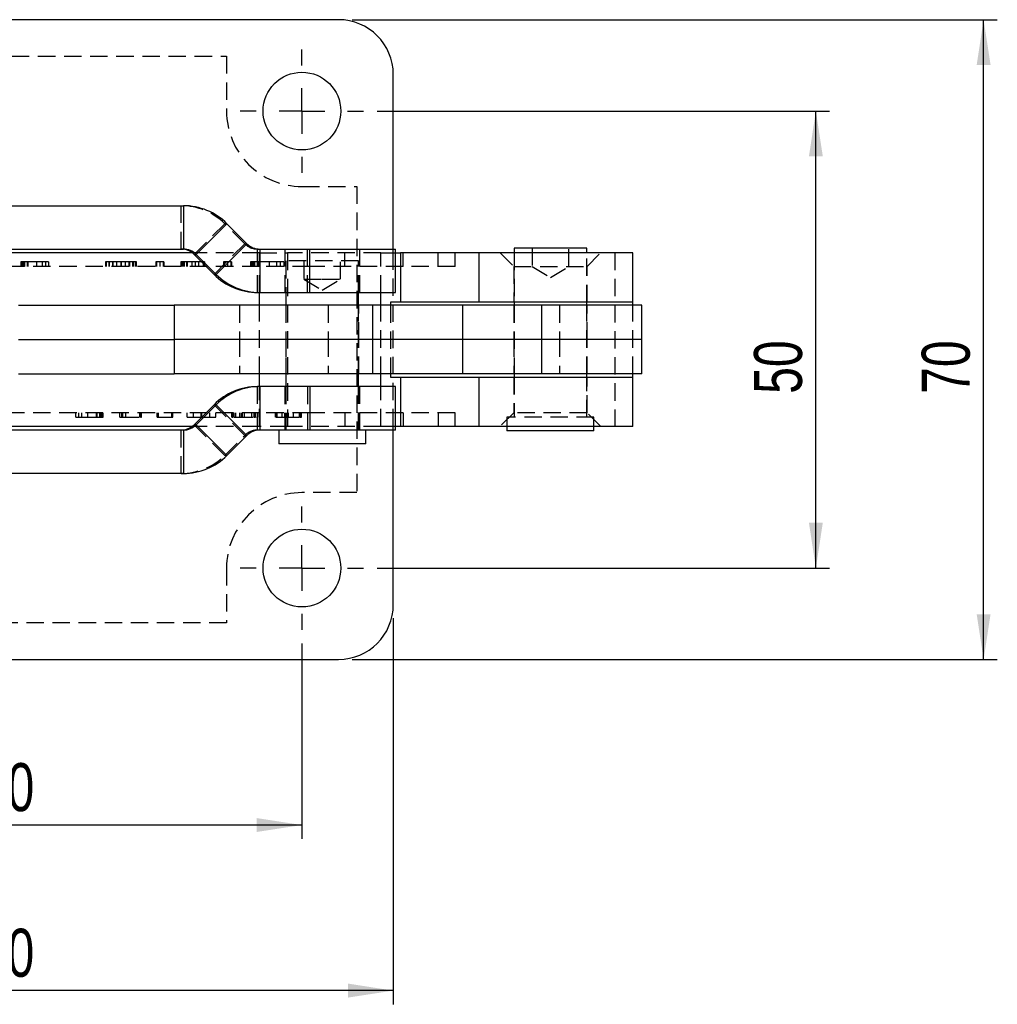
# Model space of a CAD drawing. Extents: x 53 to 604, y 12 to 421.
# Tile 14 of 29: x 268 to 375, y 124 to 231. Entities that reach past the tile are written whole.
import ezdxf

# ---------------------------------------------------------------- set-up
doc = ezdxf.new("R2010")
doc.units = 0
doc.header["$LTSCALE"] = 1.5
doc.linetypes.add('HIDDEN', pattern=[1.905, 1.27, -0.635])
doc.layers.get('0').update_dxf_attribs({"linetype": 'CONTINUOUS'})
doc.styles.add('SLDTEXTSTYLE0', font='TXT', dxfattribs={"width": 0.75})
doc.dimstyles.new('SLDDIMSTYLE2', dxfattribs={"dimtxt": 5.25, "dimasz": 4.953, "dimexe": 0, "dimexo": 0.0625, "dimgap": 1.3125, "dimtad": 1, "dimdec": 3, "dimrnd": 1e-09, "dimzin": 12, "dimtxsty": 'SLDTEXTSTYLE0', "dimsah": 1, "dimcen": 0.09, "dimazin": 3, "dimtfac": 1, "dimtdec": 3, "dimtofl": 0, "dimtmove": 0, "dimatfit": 3, "dimtolj": 1, "dimtzin": 12})

# ---------------------------------------------------------------- blocks, each defined once
blk = doc.blocks.new('_D_5')
at = {"color": 179, "linetype": 'CONTINUOUS'}
for p, q in [((306.68, 221.33), (356.18, 221.33)), ((354.68, 171.33), (354.68, 221.33)), ((306.68, 171.33), (356.18, 171.33))]:
    blk.add_line(p, q, dxfattribs=at)
for points in [[(354.68, 221.33), (353.92, 216.38), (355.44, 216.38)], [(354.68, 171.33), (355.44, 176.28), (353.92, 176.28)]]:
    blk.add_solid(points, dxfattribs=at)
at = {"color": 179, "linetype": 'CONTINUOUS', "insert": (347.91, 190.39, -41.82), "char_height": 5.25, "attachment_point": 1, "rotation": 90, "style": 'SLDTEXTSTYLE0'}
blk.add_mtext('50', dxfattribs=at)
blk = doc.blocks.new('_D_6')
at = {"color": 179, "linetype": 'CONTINUOUS'}
for p, q in [((303.93, 231.33), (374.54, 231.33)), ((373.04, 161.33), (373.04, 231.33)), ((303.93, 161.33), (374.54, 161.33))]:
    blk.add_line(p, q, dxfattribs=at)
for points in [[(373.04, 231.33), (372.28, 226.38), (373.8, 226.38)], [(373.04, 161.33), (373.8, 166.28), (372.28, 166.28)]]:
    blk.add_solid(points, dxfattribs=at)
at = {"color": 179, "linetype": 'CONTINUOUS', "insert": (366.27, 190.39, -41.82), "char_height": 5.25, "attachment_point": 1, "rotation": 90, "style": 'SLDTEXTSTYLE0'}
blk.add_mtext('70', dxfattribs=at)
blk = doc.blocks.new('_D_7')
at = {"color": 179, "linetype": 'CONTINUOUS'}
for p, q in [((238.43, 163.08), (238.43, 141.71)), ((298.43, 163.08), (298.43, 141.71)), ((298.43, 143.21), (238.43, 143.21))]:
    blk.add_line(p, q, dxfattribs=at)
for points in [[(238.43, 143.21), (243.39, 142.45), (243.39, 143.97)], [(298.43, 143.21), (293.48, 143.97), (293.48, 142.45)]]:
    blk.add_solid(points, dxfattribs=at)
at = {"color": 179, "linetype": 'CONTINUOUS', "insert": (263.28, 149.98, -41.82), "char_height": 5.25, "attachment_point": 1, "style": 'SLDTEXTSTYLE0'}
blk.add_mtext('60', dxfattribs=at)
blk = doc.blocks.new('_D_8')
at = {"color": 179, "linetype": 'CONTINUOUS'}
for p, q in [((228.43, 165.83), (228.43, 123.59)), ((308.43, 165.83), (308.43, 123.59)), ((308.43, 125.09), (228.43, 125.09))]:
    blk.add_line(p, q, dxfattribs=at)
for points in [[(228.43, 125.09), (233.39, 124.33), (233.39, 125.86)], [(308.43, 125.09), (303.48, 125.86), (303.48, 124.33)]]:
    blk.add_solid(points, dxfattribs=at)
at = {"color": 179, "linetype": 'CONTINUOUS', "insert": (263.28, 131.86, -41.82), "char_height": 5.25, "attachment_point": 1, "style": 'SLDTEXTSTYLE0'}
blk.add_mtext('80', dxfattribs=at)
blk = doc.blocks.new('SW_CENTERMARKSYMBOL_3')
at = {"color": 0, "linetype": 'CONTINUOUS'}
for p, q in [((0, 5), (0, 6.75)), ((0, 0), (0, 2.5)), ((-5, 0), (-6.75, 0)), ((0, 0), (-2.5, 0)), ((0, 0), (0, -2.5)), ((0, 0), (2.5, 0)), ((5, 0), (6.75, 0)), ((0, -5), (0, -6.75))]:
    blk.add_line(p, q, dxfattribs=at)
blk = doc.blocks.new('SW_CENTERMARKSYMBOL_4')
at = {"color": 0, "linetype": 'CONTINUOUS'}
for p, q in [((0, 5), (0, 6.75)), ((0, 0), (0, 2.5)), ((-5, 0), (-6.75, 0)), ((0, 0), (-2.5, 0)), ((0, 0), (0, -2.5)), ((0, 0), (2.5, 0)), ((5, 0), (6.75, 0)), ((0, -5), (0, -6.75))]:
    blk.add_line(p, q, dxfattribs=at)

msp = doc.modelspace()

# ---------------------------------------------------------------- linework, layer by layer
at = {"color": 7, "linetype": 'CONTINUOUS'}
for p, q in [((302.433, 231.3293), (234.433, 231.3293)), ((308.433, 206.2293), (308.433, 225.3293)), ((262.7643, 210.9793), (285.458, 210.9793)), ((285.458, 210.9793), (285.458, 206.2293)), ((290.2306, 209.0023), (286.8721, 205.6435)), ((290.2306, 209.0023), (292.4176, 206.8151)), ((286.4107, 205.8293), (261.5644, 205.8293)), ((262.7643, 206.2293), (285.458, 206.2293)), ((292.4176, 206.8151), (289.0591, 203.4563)), ((293.8317, 206.2293), (293.8317, 201.4793)), ((293.8317, 206.2293), (299.2814, 206.2293)), ((299.2814, 201.4793), (299.2814, 206.2293)), ((299.2814, 206.2293), (308.6578, 206.2293)), ((308.6578, 201.4793), (308.6578, 206.2293)), ((308.6578, 205.8293), (309.219, 205.8293)), ((309.219, 205.8293), (309.219, 200.4293)), ((317.8378, 205.8293), (309.219, 205.8293)), ((317.8378, 200.4293), (317.8378, 205.8293)), ((334.633, 205.8293), (317.8378, 205.8293)), ((321.6643, 206.3293), (321.6643, 205.8293)), ((329.6018, 206.3293), (321.6643, 206.3293)), ((329.6018, 205.8293), (329.6018, 206.3293)), ((334.633, 200.4293), (334.633, 205.8293)), ((286.6249, 205.6435), (286.8721, 205.6435)), ((288.8119, 203.4563), (286.6249, 205.6435)), ((286.8721, 205.6435), (289.0591, 203.4563)), ((288.8119, 203.4563), (289.0591, 203.4563)), ((293.5844, 201.4793), (293.8317, 201.4793)), ((293.8317, 201.4793), (299.2814, 201.4793)), ((296.6889, 201.4793), (296.6889, 200.0793)), ((299.2814, 201.4793), (308.6578, 201.4793)), ((304.6264, 200.0793), (304.6264, 201.4793)), ((308.1431, 200.4293), (308.1431, 200.0793)), ((309.219, 200.4293), (308.1431, 200.4293)), ((317.8378, 200.4293), (309.219, 200.4293)), ((334.633, 200.4293), (317.8378, 200.4293)), ((321.6643, 200.4293), (321.6643, 200.0793)), ((329.6018, 200.0793), (329.6018, 200.4293)), ((334.633, 200.0793), (334.633, 200.4293)), ((267.4108, 200.0793), (284.4653, 200.0793)), ((284.4653, 200.0793), (284.4653, 196.3293)), ((306.1669, 200.0793), (284.4653, 200.0793)), ((306.1669, 200.0793), (306.1669, 196.3293)), ((315.9982, 200.0793), (306.1669, 200.0793)), ((315.9982, 200.0793), (315.9982, 196.3293)), ((324.6374, 200.0793), (315.9982, 200.0793)), ((324.6374, 200.0793), (324.6374, 196.3293)), ((335.633, 200.0793), (324.6374, 200.0793)), ((335.633, 196.3293), (335.633, 200.0793)), ((267.4108, 196.3293), (284.4653, 196.3293)), ((306.1669, 196.3293), (284.4653, 196.3293)), ((284.4653, 196.3293), (284.4653, 192.5793)), ((315.9982, 196.3293), (306.1669, 196.3293)), ((306.1669, 196.3293), (306.1669, 192.5793)), ((324.6374, 196.3293), (315.9982, 196.3293)), ((315.9982, 196.3293), (315.9982, 192.5793)), ((335.633, 196.3293), (324.6374, 196.3293)), ((324.6374, 196.3293), (324.6374, 192.5793)), ((335.633, 192.5793), (335.633, 196.3293)), ((267.4108, 192.5793), (284.4653, 192.5793)), ((306.1669, 192.5793), (284.4653, 192.5793)), ((296.6889, 192.5793), (296.6889, 191.1793)), ((304.6264, 191.1793), (304.6264, 192.5793)), ((315.9982, 192.5793), (306.1669, 192.5793)), ((308.1431, 192.5793), (308.1431, 192.2293)), ((308.1431, 192.2293), (309.219, 192.2293)), ((309.219, 192.2293), (309.219, 186.8293)), ((309.219, 192.2293), (317.8378, 192.2293)), ((324.6374, 192.5793), (315.9982, 192.5793)), ((317.8378, 186.8293), (317.8378, 192.2293)), ((317.8378, 192.2293), (334.633, 192.2293)), ((321.6643, 192.5793), (321.6643, 192.2293)), ((335.633, 192.5793), (324.6374, 192.5793)), ((329.6018, 192.2293), (329.6018, 192.5793)), ((334.633, 192.2293), (334.633, 192.5793)), ((334.633, 186.8293), (334.633, 192.2293)), ((293.8317, 191.1793), (293.5844, 191.1793)), ((293.8317, 191.1793), (293.8317, 186.4293)), ((299.2814, 191.1793), (293.8317, 191.1793)), ((299.2814, 191.1793), (299.2814, 186.4293)), ((308.6578, 191.1793), (299.2814, 191.1793)), ((308.6578, 186.4293), (308.6578, 191.1793)), ((286.6249, 187.0151), (288.8119, 189.2023)), ((289.0591, 189.2023), (286.8721, 187.0151)), ((289.0591, 189.2023), (288.8119, 189.2023)), ((289.0591, 189.2023), (292.4176, 185.8435)), ((286.4107, 186.8293), (261.5644, 186.8293)), ((285.458, 186.4293), (262.7643, 186.4293)), ((285.458, 186.4293), (285.458, 181.6793)), ((286.8721, 187.0151), (286.6249, 187.0151)), ((286.8721, 187.0151), (290.2306, 183.6563)), ((299.2814, 186.4293), (293.8317, 186.4293)), ((295.8952, 186.4293), (295.8952, 184.9293)), ((308.6578, 186.4293), (299.2814, 186.4293)), ((305.4202, 184.9293), (305.4202, 186.4293)), ((308.433, 167.3293), (308.433, 186.4293)), ((309.219, 186.8293), (308.6578, 186.8293)), ((317.8378, 186.8293), (309.219, 186.8293)), ((334.633, 186.8293), (317.8378, 186.8293)), ((320.8705, 186.8293), (320.8705, 186.3293)), ((330.3955, 186.3293), (330.3955, 186.8293)), ((292.4176, 185.8435), (290.2306, 183.6563)), ((330.3955, 186.3293), (320.8705, 186.3293)), ((305.4202, 184.9293), (295.8952, 184.9293)), ((285.458, 181.6793), (262.7643, 181.6793)), ((234.433, 161.3293), (302.433, 161.3293))]:
    msp.add_line(p, q, dxfattribs=at)
at = {"color": 7, "linetype": 'HIDDEN'}
for p, q in [((246.683, 227.3293), (290.183, 227.3293)), ((290.183, 227.3293), (290.183, 221.3293)), ((298.433, 213.0793), (304.433, 213.0793)), ((304.433, 213.0793), (304.433, 179.5793)), ((285.2108, 206.2293), (285.2108, 210.9793)), ((286.6249, 205.6435), (289.9834, 209.0023)), ((289.9834, 209.0023), (290.2306, 209.0023)), ((292.1704, 206.8151), (289.9834, 209.0023)), ((293.7894, 205.8293), (286.4107, 205.8293)), ((288.8119, 203.4563), (292.1704, 206.8151)), ((292.1704, 206.8151), (292.4176, 206.8151)), ((293.5844, 206.2293), (293.8317, 206.2293)), ((293.5844, 201.4793), (293.5844, 206.2293)), ((293.7894, 205.8293), (296.8472, 205.8293)), ((293.7894, 204.3293), (293.7894, 205.8293)), ((293.7894, 201.4793), (293.7894, 205.8293)), ((296.5577, 206.2293), (296.5577, 201.4793)), ((296.8472, 205.8293), (296.8472, 186.8293)), ((307.0799, 205.8293), (296.8472, 205.8293)), ((299.0342, 201.4793), (299.0342, 206.2293)), ((299.2933, 204.3293), (299.2933, 205.8293)), ((303.1155, 204.3293), (303.1155, 205.8293)), ((304.7577, 201.4793), (304.7577, 206.2293)), ((307.0799, 205.8293), (308.6578, 205.8293)), ((307.0799, 201.4793), (307.0799, 205.8293)), ((308.433, 205.8293), (308.433, 206.2293)), ((308.433, 186.8293), (308.433, 205.8293)), ((309.5261, 204.3293), (309.5261, 205.8293)), ((313.3483, 204.3293), (313.3483, 205.8293)), ((315.1872, 204.3293), (315.1872, 205.8293)), ((320.133, 205.8293), (321.633, 204.3293)), ((321.6643, 205.8293), (321.6643, 200.4293)), ((323.633, 206.3293), (323.633, 204.3293)), ((327.633, 204.3293), (327.633, 206.3293)), ((329.6018, 200.4293), (329.6018, 205.8293)), ((329.633, 204.3293), (331.133, 205.8293)), ((332.6858, 205.8293), (332.6858, 186.8293)), ((267.6761, 204.8293), (267.6761, 204.3293)), ((267.7599, 204.8293), (267.7599, 204.3293)), ((267.7671, 204.8293), (267.7671, 204.3293)), ((267.8747, 204.8293), (267.8747, 204.3293)), ((267.9832, 204.8293), (267.9832, 204.3293)), ((268.0598, 204.8293), (268.0598, 204.3293)), ((268.3596, 204.8293), (268.3596, 204.3293)), ((268.4227, 204.8293), (268.4227, 204.3293)), ((270.0213, 204.8293), (268.4227, 204.8293)), ((269.3719, 204.8293), (269.3719, 204.3293)), ((270.0213, 204.8293), (270.0213, 204.3293)), ((270.3522, 204.8293), (270.3522, 204.3293)), ((270.683, 204.8293), (270.683, 204.3293)), ((276.921, 204.8293), (276.921, 204.3293)), ((276.9552, 204.8293), (276.9552, 204.3293)), ((276.956, 204.8293), (276.9552, 204.8293)), ((276.9764, 204.8293), (276.9764, 204.3293)), ((277.0184, 204.8293), (277.0184, 204.3293)), ((277.3002, 204.8293), (277.3002, 204.3293)), ((277.3305, 204.8293), (277.3305, 204.3293)), ((277.7097, 204.8293), (277.7097, 204.3293)), ((278.5968, 204.8293), (277.7097, 204.8293)), ((277.7312, 204.8293), (277.7312, 204.3293)), ((278.1406, 204.8293), (278.1406, 204.3293)), ((278.5968, 204.8293), (278.5968, 204.3293)), ((279.4714, 204.8293), (278.5968, 204.8293)), ((278.6525, 204.8293), (278.6525, 204.3293)), ((279.1049, 204.8293), (279.1049, 204.3293)), ((279.4714, 204.8293), (279.4714, 204.3293)), ((279.57, 204.8293), (279.57, 204.3293)), ((279.8897, 204.8293), (279.8897, 204.3293)), ((279.987, 204.8293), (279.987, 204.3293)), ((280.2347, 204.8293), (280.2347, 204.3293)), ((280.2714, 204.3293), (280.2714, 204.8293)), ((280.2992, 204.8293), (280.2837, 204.8293)), ((280.2992, 204.8293), (280.2992, 204.3293)), ((280.3396, 204.3293), (280.3396, 204.8293)), ((282.4377, 204.8293), (282.4377, 204.3293)), ((282.5186, 204.8293), (282.5186, 204.3293)), ((282.8788, 204.8293), (282.8788, 204.3293)), ((282.8851, 204.8293), (282.8851, 204.3293)), ((282.8864, 204.8293), (282.8864, 204.3293)), ((283.2466, 204.8293), (283.2466, 204.3293)), ((283.3275, 204.8293), (283.3275, 204.3293)), ((285.1716, 204.8293), (285.1716, 204.3293)), ((285.2701, 204.8293), (285.2701, 204.3293)), ((285.4142, 204.8293), (285.4142, 204.3293)), ((285.5507, 204.8293), (285.5507, 204.3293)), ((285.7149, 204.8293), (285.5507, 204.8293)), ((285.8085, 204.8293), (285.8085, 204.3293)), ((285.8616, 204.8293), (285.8616, 204.3293)), ((286.3848, 204.8293), (286.3848, 204.3293)), ((286.7488, 204.8293), (286.7488, 204.3293)), ((287.1127, 204.8293), (287.1127, 204.3293)), ((287.6296, 204.8293), (287.1127, 204.8293)), ((287.6296, 204.8293), (287.6296, 204.3293)), ((287.7598, 204.8293), (287.7598, 204.3293)), ((289.8466, 204.8293), (289.8466, 204.3293)), ((289.9275, 204.8293), (289.9275, 204.3293)), ((290.2876, 204.8293), (290.2876, 204.3293)), ((290.2939, 204.8293), (290.2939, 204.3293)), ((290.2952, 204.8293), (290.2952, 204.3293)), ((290.6554, 204.8293), (290.6554, 204.3293)), ((290.7363, 204.8293), (290.7363, 204.3293)), ((292.7877, 204.8293), (292.7877, 204.3293)), ((292.89, 204.8293), (292.89, 204.3293)), ((292.8989, 204.8293), (292.8989, 204.3293)), ((293.0303, 204.8293), (293.0303, 204.3293)), ((293.163, 204.8293), (293.163, 204.3293)), ((293.2565, 204.8293), (293.2565, 204.3293)), ((293.623, 204.8293), (293.623, 204.3293)), ((293.7001, 204.8293), (293.7001, 204.3293)), ((295.6539, 204.8293), (293.7001, 204.8293)), ((294.8603, 204.8293), (294.8603, 204.3293)), ((295.6539, 204.8293), (295.6539, 204.3293)), ((296.0583, 204.8293), (296.0583, 204.3293)), ((296.4627, 204.8293), (296.4627, 204.3293)), ((304.6264, 204.9293), (296.6889, 204.9293)), ((296.6889, 204.9293), (296.6889, 201.4793)), ((298.6577, 204.9293), (298.6577, 202.9293)), ((302.6577, 202.9293), (302.6577, 204.9293)), ((304.6264, 201.4793), (304.6264, 204.9293)), ((293.7894, 204.3293), (249.5833, 204.3293)), ((299.2933, 204.3293), (293.7894, 204.3293)), ((309.5261, 204.3293), (299.2933, 204.3293)), ((315.1872, 204.3293), (309.5261, 204.3293)), ((321.633, 204.3293), (329.633, 204.3293)), ((321.633, 204.3293), (321.633, 200.4293)), ((323.633, 204.3293), (325.633, 203.1276)), ((325.633, 203.1276), (327.633, 204.3293)), ((329.633, 200.4293), (329.633, 204.3293)), ((298.6577, 202.9293), (300.6577, 202.9293)), ((298.6577, 202.9293), (300.6577, 201.7276)), ((300.6577, 202.9293), (302.6577, 202.9293)), ((300.6577, 201.7276), (302.6577, 202.9293)), ((291.5833, 200.0793), (291.5833, 196.3293)), ((293.7894, 192.5793), (293.7894, 200.0793)), ((296.6577, 200.0793), (296.6577, 196.3293)), ((296.6889, 200.0793), (296.6889, 192.5793)), ((301.2973, 200.0793), (301.2973, 196.3293)), ((304.6264, 192.5793), (304.6264, 200.0793)), ((304.6577, 196.3293), (304.6577, 200.0793)), ((307.0799, 192.5793), (307.0799, 200.0793)), ((308.1431, 200.0793), (308.1431, 192.5793)), ((321.633, 200.0793), (321.633, 196.3293)), ((321.6643, 200.0793), (321.6643, 192.5793)), ((326.6287, 200.0793), (326.6287, 196.3293)), ((329.6018, 192.5793), (329.6018, 200.0793)), ((329.633, 196.3293), (329.633, 200.0793)), ((334.633, 192.5793), (334.633, 200.0793)), ((291.5833, 196.3293), (291.5833, 192.5793)), ((296.6577, 196.3293), (296.6577, 192.5793)), ((301.2973, 196.3293), (301.2973, 192.5793)), ((304.6577, 192.5793), (304.6577, 196.3293)), ((321.633, 196.3293), (321.633, 192.5793)), ((326.6287, 196.3293), (326.6287, 192.5793)), ((329.633, 192.5793), (329.633, 196.3293)), ((321.633, 192.2293), (321.633, 188.3293)), ((321.6643, 192.2293), (321.6643, 187.8293)), ((329.6018, 187.8293), (329.6018, 192.2293)), ((329.633, 188.3293), (329.633, 192.2293)), ((293.5844, 186.4293), (293.5844, 191.1793)), ((293.7894, 186.8293), (293.7894, 191.1793)), ((296.5577, 191.1793), (296.5577, 186.4293)), ((296.6889, 191.1793), (296.6889, 186.4293)), ((299.0342, 191.1793), (299.0342, 186.4293)), ((304.6264, 186.4293), (304.6264, 191.1793)), ((304.7577, 186.4293), (304.7577, 191.1793)), ((307.0799, 186.8293), (307.0799, 191.1793)), ((292.1704, 185.8435), (288.8119, 189.2023)), ((293.7894, 188.3293), (249.5833, 188.3293)), ((273.6857, 187.8293), (273.6857, 188.3293)), ((274.0166, 187.8293), (274.0166, 188.3293)), ((274.3474, 187.8293), (274.3474, 188.3293)), ((274.3474, 187.8293), (275.946, 187.8293)), ((274.9968, 187.8293), (274.9968, 188.3293)), ((275.946, 187.8293), (275.946, 188.3293)), ((276.0091, 187.8293), (276.0091, 188.3293)), ((276.309, 187.8293), (276.309, 188.3293)), ((276.3855, 187.8293), (276.3855, 188.3293)), ((276.494, 187.8293), (276.494, 188.3293)), ((276.6016, 187.8293), (276.6016, 188.3293)), ((276.6088, 187.8293), (276.6088, 188.3293)), ((276.6926, 187.8293), (276.6926, 188.3293)), ((278.5033, 187.8293), (278.5033, 188.3293)), ((278.7277, 187.8293), (278.7277, 188.3293)), ((278.7277, 187.8293), (280.7668, 187.8293)), ((278.8342, 187.8293), (278.8342, 188.3293)), ((279.1651, 187.8293), (279.1651, 188.3293)), ((280.6799, 187.8293), (280.6799, 188.3293)), ((280.7668, 187.8293), (280.7668, 188.3293)), ((280.7709, 187.8293), (280.7668, 187.8293)), ((280.7709, 187.8293), (280.7709, 188.3293)), ((280.7916, 187.8293), (280.7947, 187.8293)), ((280.7947, 187.8293), (280.7947, 188.3293)), ((280.8857, 187.8293), (280.8857, 188.3293)), ((282.593, 187.8293), (282.593, 188.3293)), ((282.7202, 187.8293), (282.7202, 188.3293)), ((282.7202, 187.8293), (284.1906, 187.8293)), ((284.1906, 187.8293), (284.1906, 188.3293)), ((284.3136, 187.8293), (284.3136, 188.3293)), ((285.8886, 187.8293), (285.8886, 188.3293)), ((286.5504, 187.8293), (286.5504, 188.3293)), ((287.3972, 187.8293), (287.3972, 188.3293)), ((287.4324, 187.8293), (287.4324, 188.3293)), ((287.452, 187.8293), (287.452, 188.3293)), ((287.4872, 187.8293), (287.4872, 188.3293)), ((288.3371, 187.8293), (288.3371, 188.3293)), ((288.9989, 187.8293), (288.9989, 188.3293)), ((290.7724, 187.8293), (290.7724, 188.3293)), ((290.8717, 187.8293), (290.8717, 188.3293)), ((290.971, 187.8293), (290.971, 188.3293)), ((291.1519, 187.8293), (291.1519, 188.3293)), ((291.184, 187.8293), (291.184, 188.3293)), ((291.184, 187.8293), (293.2189, 187.8293)), ((291.6327, 187.8293), (291.6327, 188.3293)), ((291.8044, 187.8293), (291.8044, 188.3293)), ((291.9036, 187.8293), (291.9036, 188.3293)), ((291.9357, 187.8293), (291.9357, 188.3293)), ((292.1477, 187.8293), (292.1477, 188.3293)), ((292.9563, 187.8293), (292.9563, 188.3293)), ((293.2189, 187.8293), (293.2189, 188.3293)), ((293.2282, 187.8293), (293.2189, 187.8293)), ((293.2282, 187.8293), (293.2282, 188.3293)), ((293.3533, 187.8293), (293.3533, 188.3293)), ((293.618, 187.8293), (293.618, 188.3293)), ((299.2933, 188.3293), (293.7894, 188.3293)), ((293.7894, 188.3293), (293.7894, 186.8293)), ((295.5239, 187.8293), (295.5239, 188.3293)), ((295.5901, 187.8293), (295.5901, 188.3293)), ((295.6666, 187.8293), (295.6666, 188.3293)), ((295.6945, 187.8293), (295.6945, 188.3293)), ((295.7245, 187.8293), (295.7245, 188.3293)), ((296.2519, 187.8293), (296.2519, 188.3293)), ((296.559, 187.8293), (296.559, 188.3293)), ((296.744, 187.8293), (296.744, 188.3293)), ((296.8433, 187.8293), (296.8433, 188.3293)), ((296.9767, 187.8293), (296.9767, 188.3293)), ((297.5092, 187.8293), (297.5092, 188.3293)), ((298.171, 187.8293), (298.171, 188.3293)), ((298.232, 187.8293), (298.232, 188.3293)), ((298.2361, 187.8293), (298.2361, 188.3293)), ((298.3695, 187.8293), (298.3695, 188.3293)), ((309.5261, 188.3293), (299.2933, 188.3293)), ((299.2933, 188.3293), (299.2933, 186.8293)), ((303.1155, 188.3293), (303.1155, 186.8293)), ((309.5261, 188.3293), (309.5261, 186.8293)), ((315.1872, 188.3293), (309.5261, 188.3293)), ((313.3483, 188.3293), (313.3483, 186.8293)), ((315.1872, 186.8293), (315.1872, 188.3293)), ((321.633, 188.3293), (320.133, 186.8293)), ((330.3955, 187.8293), (320.8705, 187.8293)), ((320.8705, 187.8293), (320.8705, 186.8293)), ((329.633, 188.3293), (321.633, 188.3293)), ((331.133, 186.8293), (329.633, 188.3293)), ((330.3955, 186.8293), (330.3955, 187.8293)), ((285.2108, 181.6793), (285.2108, 186.4293)), ((293.7894, 186.8293), (286.4107, 186.8293)), ((289.9834, 183.6563), (286.6249, 187.0151)), ((293.8317, 186.4293), (293.5844, 186.4293)), ((296.8472, 186.8293), (293.7894, 186.8293)), ((307.0799, 186.8293), (296.8472, 186.8293)), ((308.6578, 186.8293), (307.0799, 186.8293)), ((308.433, 186.4293), (308.433, 186.8293)), ((289.9834, 183.6563), (292.1704, 185.8435)), ((292.4176, 185.8435), (292.1704, 185.8435)), ((290.2306, 183.6563), (289.9834, 183.6563)), ((304.433, 179.5793), (298.433, 179.5793)), ((290.183, 171.3293), (290.183, 165.3293)), ((290.183, 165.3293), (246.683, 165.3293))]:
    msp.add_line(p, q, dxfattribs=at)
at = {"color": 8, "linetype": 'CONTINUOUS'}
for p, q in [((293.7894, 200.0793), (293.7894, 201.4793)), ((307.0799, 200.0793), (307.0799, 201.4793)), ((293.7894, 191.1793), (293.7894, 192.5793)), ((307.0799, 191.1793), (307.0799, 192.5793))]:
    msp.add_line(p, q, dxfattribs=at)
at = {"color": 7, "linetype": 'CONTINUOUS'}
for centre in [(298.433, 221.3293), (298.433, 171.3293)]:
    msp.add_circle(centre, 4.25, dxfattribs=at)
for centre, radius, start, end in [((302.433, 225.3293), 6, 0, 90), ((285.4579, 204.2302), 6.7491, 44.996991, 89.999575), ((285.2108, 204.2296), 1.9997, 44.996943, 89.999661), ((285.458, 204.2296), 1.9997, 44.996977, 89.999626), ((293.8317, 208.229), 1.9997, 224.996984, 269.999566), ((293.5845, 208.2284), 6.7491, 224.996961, 269.999604), ((293.8317, 208.2284), 6.7491, 224.996988, 269.999578), ((293.5845, 184.4302), 6.7491, 90.000396, 135.003039), ((293.8317, 184.4302), 6.7491, 90.000422, 135.003012), ((285.2108, 188.429), 1.9997, 270.000339, 315.003057), ((285.458, 188.429), 1.9997, 270.000374, 315.003023), ((293.8317, 184.4296), 1.9997, 90.000434, 135.003016), ((285.4579, 188.4284), 6.7491, 270.000425, 315.003009), ((302.433, 167.3293), 6, 270, 0)]:
    msp.add_arc(centre, radius, start, end, dxfattribs=at)
at = {"color": 7, "linetype": 'HIDDEN'}
for centre, radius, start, end in [((298.433, 221.3293), 8.25, 180, 270), ((285.2107, 204.2301), 6.7492, 44.997028, 89.999554), ((293.5845, 208.229), 1.9997, 224.996984, 269.999619), ((293.5845, 184.4296), 1.9997, 90.000381, 135.003016), ((285.2107, 188.4285), 6.7492, 270.000446, 315.002972), ((298.433, 171.3293), 8.25, 90, 180)]:
    msp.add_arc(centre, radius, start, end, dxfattribs=at)
for points, knots in [([(267.7599, 204.8293), (267.751, 204.8293), (267.7349, 204.8293), (267.713, 204.8293), (267.6993, 204.8293), (267.6867, 204.8293), (267.6788, 204.8293), (267.6769, 204.8293), (267.6761, 204.8293)], [0, 0, 0, 0, 0.250511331, 0.448662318, 0.608364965, 0.718760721, 0.87820418, 1, 1, 1, 1]), ([(268.0598, 204.8293), (268.0321, 204.8293), (267.983, 204.8293), (267.9172, 204.8293), (267.8656, 204.8293), (267.8263, 204.8293), (267.7968, 204.8293), (267.7787, 204.8293), (267.7689, 204.8293), (267.7677, 204.8293), (267.7671, 204.8293)], [0, 0, 0, 0, 0.240931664, 0.428781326, 0.578773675, 0.695881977, 0.788873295, 0.861380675, 0.930167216, 1, 1, 1, 1]), ([(268.4227, 204.8293), (268.4155, 204.8293), (268.4015, 204.8293), (268.3742, 204.8293), (268.3425, 204.8293), (268.3042, 204.8293), (268.2592, 204.8293), (268.2043, 204.8293), (268.1371, 204.8293), (268.0874, 204.8293), (268.0598, 204.8293)], [0, 0, 0, 0, 0.0930697, 0.1801088, 0.27154947, 0.37250569, 0.48851204, 0.62305829, 0.79084207, 1, 1, 1, 1]), ([(270.3522, 204.8293), (270.3228, 204.8293), (270.2696, 204.8293), (270.1972, 204.8293), (270.1389, 204.8293), (270.0938, 204.8293), (270.0587, 204.8293), (270.0359, 204.8293), (270.0238, 204.8293), (270.0221, 204.8293), (270.0213, 204.8293)], [0, 0, 0, 0, 0.23177102, 0.42082793, 0.57544077, 0.69643179, 0.79058611, 0.86393428, 0.93098412, 1, 1, 1, 1]), ([(270.683, 204.8293), (270.6822, 204.8293), (270.6805, 204.8293), (270.6684, 204.8293), (270.6448, 204.8293), (270.6101, 204.8293), (270.5646, 204.8293), (270.5058, 204.8293), (270.4337, 204.8293), (270.3808, 204.8293), (270.3522, 204.8293)], [0, 0, 0, 0, 0.06905503, 0.13614289, 0.21158208, 0.30326861, 0.42697252, 0.58167306, 0.77355099, 1, 1, 1, 1]), ([(276.9552, 204.8293), (276.943, 204.8293), (276.9243, 204.8293), (276.9264, 204.8293), (276.9271, 204.8293)], [0, 0, 0, 0, 0.65014155, 1, 1, 1, 1]), ([(277.3305, 204.8293), (277.2662, 204.8293), (277.1699, 204.8293), (277.0572, 204.8293), (277.0049, 204.8293), (276.983, 204.8293), (276.9751, 204.8293), (276.9779, 204.8293), (276.9787, 204.8293)], [0, 0, 0, 0, 0.48853994, 0.7324715, 0.855447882, 0.91658047, 0.977471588, 1, 1, 1, 1]), ([(277.7097, 204.8293), (277.704, 204.8293), (277.6926, 204.8293), (277.6715, 204.8293), (277.6466, 204.8293), (277.6117, 204.8293), (277.5667, 204.8293), (277.5056, 204.8293), (277.4254, 204.8293), (277.3647, 204.8293), (277.3305, 204.8293)], [0, 0, 0, 0, 0.072096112, 0.143411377, 0.221652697, 0.306365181, 0.417561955, 0.559700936, 0.752541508, 1, 1, 1, 1]), ([(279.8897, 204.8293), (279.8526, 204.8293), (279.7864, 204.8293), (279.6979, 204.8293), (279.6292, 204.8293), (279.5771, 204.8293), (279.5376, 204.8293), (279.5101, 204.8293), (279.4894, 204.8293), (279.4775, 204.8293), (279.4714, 204.8293)], [0, 0, 0, 0, 0.24537273, 0.43807782, 0.58679348, 0.70110749, 0.79119525, 0.86089892, 0.92804637, 1, 1, 1, 1]), ([(280.2655, 204.8293), (280.2669, 204.8293), (280.271, 204.8293), (280.2351, 204.8293), (280.1748, 204.8293), (280.0563, 204.8293), (279.9563, 204.8293), (279.8897, 204.8293)], [0, 0, 0, 0, 0.06432475, 0.18052631, 0.29772837, 0.5317408, 1, 1, 1, 1]), ([(280.3354, 204.8293), (280.3345, 204.8293), (280.3323, 204.8293), (280.3114, 204.8293), (280.2992, 204.8293)], [0, 0, 0, 0, 0.41768267, 1, 1, 1, 1]), ([(282.8788, 204.8293), (282.8396, 204.8293), (282.7678, 204.8293), (282.6699, 204.8293), (282.5913, 204.8293), (282.5292, 204.8293), (282.4864, 204.8293), (282.4559, 204.8293), (282.4415, 204.8293), (282.4391, 204.8293), (282.4377, 204.8293)], [0, 0, 0, 0, 0.16747638, 0.30619834, 0.42226843, 0.51858642, 0.61074827, 0.71871274, 0.84680722, 1, 1, 1, 1]), ([(283.3275, 204.8293), (283.3263, 204.8293), (283.3243, 204.8293), (283.3073, 204.8293), (283.2782, 204.8293), (283.2333, 204.8293), (283.1705, 204.8293), (283.0902, 204.8293), (282.9911, 204.8293), (282.9185, 204.8293), (282.8788, 204.8293)], [0, 0, 0, 0, 0.15232317, 0.2802837, 0.38964167, 0.48270415, 0.57981113, 0.69555824, 0.8336375, 1, 1, 1, 1]), ([(285.8616, 204.8293), (285.8118, 204.8293), (285.7133, 204.8293), (285.5736, 204.8293), (285.4515, 204.8293), (285.3567, 204.8293), (285.2905, 204.8293), (285.2471, 204.8293), (285.2204, 204.8293), (285.2001, 204.8293), (285.1846, 204.8293), (285.177, 204.8293), (285.1717, 204.8293), (285.1716, 204.8293), (285.1716, 204.8293)], [0, 0, 0, 0, 0.15721035, 0.31063332, 0.44692618, 0.55047832, 0.62494839, 0.6736927, 0.7123862, 0.75531278, 0.80330615, 0.85867081, 0.92278492, 1, 1, 1, 1]), ([(287.1127, 204.8293), (287.1118, 204.8293), (287.1099, 204.8293), (287.0957, 204.8293), (287.074, 204.8293), (287.0412, 204.8293), (286.9984, 204.8293), (286.9453, 204.8293), (286.8836, 204.8293), (286.8095, 204.8293), (286.7269, 204.8293), (286.6326, 204.8293), (286.529, 204.8293), (286.4156, 204.8293), (286.2918, 204.8293), (286.1575, 204.8293), (286.0128, 204.8293), (285.913, 204.8293), (285.8616, 204.8293)], [0, 0, 0, 0, 0.08570078, 0.16552495, 0.23970746, 0.30811365, 0.37175139, 0.43170095, 0.48785621, 0.542026, 0.59442123, 0.64673184, 0.69905705, 0.75298945, 0.80927513, 0.86911247, 0.93253141, 1, 1, 1, 1]), ([(287.7598, 204.8293), (287.759, 204.8293), (287.7577, 204.8293), (287.7545, 204.8293), (287.7422, 204.8293), (287.7291, 204.8293), (287.7108, 204.8293), (287.6873, 204.8293), (287.6597, 204.8293), (287.6399, 204.8293), (287.6296, 204.8293)], [0, 0, 0, 0, 0.20655317, 0.38098825, 0.52593921, 0.64506436, 0.74756017, 0.82966551, 0.91240733, 1, 1, 1, 1]), ([(290.2876, 204.8293), (290.2484, 204.8293), (290.1766, 204.8293), (290.0787, 204.8293), (290.0001, 204.8293), (289.938, 204.8293), (289.8952, 204.8293), (289.8647, 204.8293), (289.8503, 204.8293), (289.8479, 204.8293), (289.8466, 204.8293)], [0, 0, 0, 0, 0.16747638, 0.30619834, 0.42226843, 0.51858642, 0.61074827, 0.71871274, 0.84680722, 1, 1, 1, 1]), ([(290.7363, 204.8293), (290.7352, 204.8293), (290.7331, 204.8293), (290.7162, 204.8293), (290.687, 204.8293), (290.6422, 204.8293), (290.5793, 204.8293), (290.499, 204.8293), (290.3999, 204.8293), (290.3273, 204.8293), (290.2876, 204.8293)], [0, 0, 0, 0, 0.15232317, 0.2802837, 0.38964167, 0.48270415, 0.57981113, 0.69555824, 0.8336375, 1, 1, 1, 1]), ([(292.89, 204.8293), (292.8791, 204.8293), (292.8595, 204.8293), (292.8326, 204.8293), (292.816, 204.8293), (292.8006, 204.8293), (292.7909, 204.8293), (292.7886, 204.8293), (292.7877, 204.8293)], [0, 0, 0, 0, 0.25051133, 0.44866232, 0.60836496, 0.71876072, 0.87820418, 1, 1, 1, 1]), ([(293.2565, 204.8293), (293.2228, 204.8293), (293.1627, 204.8293), (293.0823, 204.8293), (293.0193, 204.8293), (292.9712, 204.8293), (292.9351, 204.8293), (292.913, 204.8293), (292.901, 204.8293), (292.8996, 204.8293), (292.8989, 204.8293)], [0, 0, 0, 0, 0.24093166, 0.42878133, 0.57877368, 0.69588198, 0.7888733, 0.86138068, 0.93016722, 1, 1, 1, 1]), ([(293.7001, 204.8293), (293.6913, 204.8293), (293.6742, 204.8293), (293.6408, 204.8293), (293.602, 204.8293), (293.5552, 204.8293), (293.5003, 204.8293), (293.4332, 204.8293), (293.351, 204.8293), (293.2902, 204.8293), (293.2565, 204.8293)], [0, 0, 0, 0, 0.0930697, 0.1801088, 0.27154947, 0.37250569, 0.48851204, 0.62305829, 0.79084207, 1, 1, 1, 1]), ([(296.0583, 204.8293), (296.0225, 204.8293), (295.9574, 204.8293), (295.869, 204.8293), (295.7977, 204.8293), (295.7426, 204.8293), (295.6997, 204.8293), (295.6718, 204.8293), (295.657, 204.8293), (295.655, 204.8293), (295.6539, 204.8293)], [0, 0, 0, 0, 0.23177102, 0.42082793, 0.57544077, 0.69643179, 0.79058611, 0.86393428, 0.93098412, 1, 1, 1, 1]), ([(296.4627, 204.8293), (296.4617, 204.8293), (296.4596, 204.8293), (296.4449, 204.8293), (296.416, 204.8293), (296.3736, 204.8293), (296.3179, 204.8293), (296.2461, 204.8293), (296.158, 204.8293), (296.0933, 204.8293), (296.0583, 204.8293)], [0, 0, 0, 0, 0.06905503, 0.13614289, 0.21158208, 0.30326861, 0.42697252, 0.58167306, 0.77355099, 1, 1, 1, 1]), ([(273.6857, 187.8293), (273.6865, 187.8293), (273.6882, 187.8293), (273.7003, 187.8293), (273.7239, 187.8293), (273.7586, 187.8293), (273.8042, 187.8293), (273.863, 187.8293), (273.935, 187.8293), (273.9879, 187.8293), (274.0166, 187.8293)], [0, 0, 0, 0, 0.06905503, 0.13614289, 0.21158208, 0.30326861, 0.42697252, 0.58167306, 0.77355099, 1, 1, 1, 1]), ([(274.0166, 187.8293), (274.0459, 187.8293), (274.0992, 187.8293), (274.1715, 187.8293), (274.2298, 187.8293), (274.2749, 187.8293), (274.31, 187.8293), (274.3328, 187.8293), (274.3449, 187.8293), (274.3466, 187.8293), (274.3474, 187.8293)], [0, 0, 0, 0, 0.23177102, 0.42082793, 0.57544077, 0.69643179, 0.79058611, 0.86393428, 0.93098412, 1, 1, 1, 1]), ([(275.946, 187.8293), (275.9532, 187.8293), (275.9672, 187.8293), (275.9945, 187.8293), (276.0263, 187.8293), (276.0646, 187.8293), (276.1095, 187.8293), (276.1644, 187.8293), (276.2316, 187.8293), (276.2814, 187.8293), (276.309, 187.8293)], [0, 0, 0, 0, 0.0930697, 0.1801088, 0.27154947, 0.37250569, 0.48851204, 0.62305829, 0.79084207, 1, 1, 1, 1]), ([(276.309, 187.8293), (276.3366, 187.8293), (276.3857, 187.8293), (276.4515, 187.8293), (276.5031, 187.8293), (276.5424, 187.8293), (276.5719, 187.8293), (276.59, 187.8293), (276.5998, 187.8293), (276.601, 187.8293), (276.6016, 187.8293)], [0, 0, 0, 0, 0.240931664, 0.428781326, 0.578773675, 0.695881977, 0.788873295, 0.861380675, 0.930167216, 1, 1, 1, 1]), ([(276.6088, 187.8293), (276.6178, 187.8293), (276.6338, 187.8293), (276.6558, 187.8293), (276.6694, 187.8293), (276.682, 187.8293), (276.69, 187.8293), (276.6918, 187.8293), (276.6926, 187.8293)], [0, 0, 0, 0, 0.25051133, 0.44866232, 0.60836496, 0.71876072, 0.87820418, 1, 1, 1, 1]), ([(278.5033, 187.8293), (278.5039, 187.8293), (278.5051, 187.8293), (278.518, 187.8293), (278.5414, 187.8293), (278.5832, 187.8293), (278.6462, 187.8293), (278.7011, 187.8293), (278.7277, 187.8293)], [0, 0, 0, 0, 0.16678551, 0.31276236, 0.43937964, 0.5590309, 0.78614469, 1, 1, 1, 1]), ([(280.7668, 187.8293), (280.7752, 187.8293), (280.7922, 187.8293), (280.8157, 187.8293), (280.8388, 187.8293), (280.8549, 187.8293), (280.8718, 187.8293), (280.8794, 187.8293), (280.8845, 187.8293), (280.8853, 187.8293), (280.8857, 187.8293)], [0, 0, 0, 0, 0.07719276, 0.15569397, 0.24396727, 0.34851113, 0.47298072, 0.62257455, 0.79883244, 1, 1, 1, 1]), ([(282.593, 187.8293), (282.5933, 187.8293), (282.5938, 187.8293), (282.6003, 187.8293), (282.6085, 187.8293), (282.622, 187.8293), (282.6408, 187.8293), (282.6635, 187.8293), (282.6909, 187.8293), (282.7101, 187.8293), (282.7202, 187.8293)], [0, 0, 0, 0, 0.19861708, 0.36707153, 0.50645325, 0.61712461, 0.711213, 0.80594362, 0.89847242, 1, 1, 1, 1]), ([(284.1906, 187.8293), (284.1996, 187.8293), (284.2171, 187.8293), (284.2417, 187.8293), (284.2646, 187.8293), (284.2809, 187.8293), (284.2959, 187.8293), (284.3053, 187.8293), (284.3132, 187.8293), (284.3135, 187.8293), (284.3136, 187.8293)], [0, 0, 0, 0, 0.09211744, 0.17814046, 0.26438081, 0.368276, 0.48843438, 0.63066035, 0.79852117, 1, 1, 1, 1]), ([(285.8886, 187.8293), (285.8896, 187.8293), (285.8914, 187.8293), (285.9072, 187.8293), (285.933, 187.8293), (285.9681, 187.8293), (286.0166, 187.8293), (286.0768, 187.8293), (286.1516, 187.8293), (286.2384, 187.8293), (286.3392, 187.8293), (286.4577, 187.8293), (286.5888, 187.8293), (286.7358, 187.8293), (286.8995, 187.8293), (287.0804, 187.8293), (287.2781, 187.8293), (287.4157, 187.8293), (287.4872, 187.8293)], [0, 0, 0, 0, 0.07862761, 0.15385016, 0.22614562, 0.29568953, 0.36188017, 0.42474756, 0.48452413, 0.54160671, 0.59692829, 0.65074048, 0.70399716, 0.75788933, 0.81310951, 0.87152663, 0.93323166, 1, 1, 1, 1]), ([(287.4872, 187.8293), (287.5556, 187.8293), (287.6874, 187.8293), (287.8765, 187.8293), (288.049, 187.8293), (288.2052, 187.8293), (288.3447, 187.8293), (288.4712, 187.8293), (288.5806, 187.8293), (288.6766, 187.8293), (288.7582, 187.8293), (288.827, 187.8293), (288.8842, 187.8293), (288.9261, 187.8293), (288.959, 187.8293), (288.9827, 187.8293), (288.9956, 187.8293), (288.9978, 187.8293), (288.9989, 187.8293)], [0, 0, 0, 0, 0.06500107, 0.12539013, 0.18156532, 0.23474678, 0.28626724, 0.33707721, 0.38885276, 0.44188841, 0.49748627, 0.55649716, 0.61916386, 0.68618445, 0.75747032, 0.83360126, 0.91438944, 1, 1, 1, 1]), ([(290.7724, 187.8293), (290.7725, 187.8293), (290.7727, 187.8293), (290.7768, 187.8293), (290.7833, 187.8293), (290.7942, 187.8293), (290.8101, 187.8293), (290.8282, 187.8293), (290.8488, 187.8293), (290.864, 187.8293), (290.8717, 187.8293)], [0, 0, 0, 0, 0.193087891, 0.367869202, 0.517855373, 0.642368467, 0.746309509, 0.834678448, 0.91595249, 1, 1, 1, 1]), ([(290.971, 187.8293), (290.9715, 187.8293), (290.9724, 187.8293), (290.982, 187.8293), (291.0005, 187.8293), (291.0243, 187.8293), (291.0555, 187.8293), (291.0933, 187.8293), (291.1369, 187.8293), (291.1677, 187.8293), (291.184, 187.8293)], [0, 0, 0, 0, 0.15087355, 0.28722918, 0.40517443, 0.5169846, 0.62602141, 0.74134093, 0.86358285, 1, 1, 1, 1]), ([(293.2189, 187.8293), (293.2284, 187.8293), (293.2475, 187.8293), (293.2739, 187.8293), (293.2995, 187.8293), (293.3185, 187.8293), (293.3365, 187.8293), (293.3446, 187.8293), (293.3529, 187.8293), (293.3532, 187.8293), (293.3533, 187.8293)], [0, 0, 0, 0, 0.08669064, 0.17476658, 0.27198843, 0.37684782, 0.4961948, 0.63950694, 0.80615383, 1, 1, 1, 1]), ([(293.4681, 187.8293), (293.4947, 187.8293), (293.6124, 187.8293), (293.6156, 187.8293), (293.618, 187.8293)], [0, 0, 0, 0, 0.22503271, 1, 1, 1, 1]), ([(295.5901, 187.8293), (295.5904, 187.8293), (295.591, 187.8293), (295.5922, 187.8293), (295.5977, 187.8293), (295.6046, 187.8293), (295.6156, 187.8293), (295.6282, 187.8293), (295.6527, 187.8293), (295.6808, 187.8293), (295.7129, 187.8293), (295.7464, 187.8293), (295.7864, 187.8293), (295.855, 187.8293), (295.9568, 187.8293), (296.1008, 187.8293), (296.2651, 187.8293), (296.4461, 187.8293), (296.6403, 187.8293), (296.7749, 187.8293), (296.8433, 187.8293)], [0, 0, 0, 0, 0.032859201, 0.060380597, 0.084084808, 0.104738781, 0.124042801, 0.142635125, 0.16556826, 0.19733544, 0.218800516, 0.245221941, 0.277024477, 0.314051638, 0.401056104, 0.50317697, 0.61724522, 0.738560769, 0.867080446, 1, 1, 1, 1]), ([(296.559, 187.8293), (296.6086, 187.8293), (296.704, 187.8293), (296.8352, 187.8293), (296.9526, 187.8293), (297.0537, 187.8293), (297.1417, 187.8293), (297.2198, 187.8293), (297.2872, 187.8293), (297.3436, 187.8293), (297.3903, 187.8293), (297.4276, 187.8293), (297.457, 187.8293), (297.4839, 187.8293), (297.5034, 187.8293), (297.5073, 187.8293), (297.5092, 187.8293)], [0, 0, 0, 0, 0.10586018, 0.20317244, 0.29270934, 0.37393395, 0.44905025, 0.51875423, 0.58358034, 0.64298558, 0.69853443, 0.74995107, 0.79760959, 0.84171674, 0.92378026, 1, 1, 1, 1]), ([(296.8433, 187.8293), (296.8971, 187.8293), (297.0019, 187.8293), (297.1539, 187.8293), (297.2954, 187.8293), (297.4264, 187.8293), (297.546, 187.8293), (297.6565, 187.8293), (297.7543, 187.8293), (297.8435, 187.8293), (297.9203, 187.8293), (297.9894, 187.8293), (298.0441, 187.8293), (298.0912, 187.8293), (298.1277, 187.8293), (298.1517, 187.8293), (298.1682, 187.8293), (298.17, 187.8293), (298.171, 187.8293)], [0, 0, 0, 0, 0.08092196, 0.15756902, 0.2295428, 0.2979116, 0.36318426, 0.42486758, 0.48482806, 0.54290608, 0.60012655, 0.65600476, 0.71219705, 0.76856597, 0.82544498, 0.88279209, 0.94085161, 1, 1, 1, 1]), ([(298.232, 187.8293), (298.2414, 187.8293), (298.2608, 187.8293), (298.2882, 187.8293), (298.3135, 187.8293), (298.3339, 187.8293), (298.3509, 187.8293), (298.3614, 187.8293), (298.3689, 187.8293), (298.3693, 187.8293), (298.3695, 187.8293)], [0, 0, 0, 0, 0.0866605, 0.17757853, 0.27676854, 0.38601791, 0.50820367, 0.64912481, 0.81256769, 1, 1, 1, 1])]:
    msp.add_open_spline(points, degree=3, knots=knots, dxfattribs=at)

# ---------------------------------------------------------------- block references
at = {"color": 179, "linetype": 'CONTINUOUS'}
for name, p in [('SW_CENTERMARKSYMBOL_4', (298.433, 221.3293)), ('SW_CENTERMARKSYMBOL_3', (298.433, 171.3293))]:
    msp.add_blockref(name, p, dxfattribs=at)

# ---------------------------------------------------------------- dimensions: what is measured, and where the dimension line sits
for base, p1, p2, picture, middle in [((373.0382, 231.3293), (302.433, 161.3293), (302.433, 231.3293), '_D_6', (373.0382, 196.4066)), ((354.6803, 221.3293), (305.183, 171.3293), (305.183, 221.3293), '_D_5', (354.6803, 196.4066))]:
    dim = msp.add_linear_dim(base=base, p1=p1, p2=p2, angle=90, dimstyle='SLDDIMSTYLE2', dxfattribs=at)
    dim.commit()
    dim.dimension.update_dxf_attribs({"geometry": picture, "text_midpoint": middle, "dimtype": 160})
for base, p1, p2, picture, middle in [((228.433, 125.0939), (308.433, 167.3293), (228.433, 167.3293), '_D_8', (269.2886, 125.0939)), ((238.433, 143.2124), (298.433, 164.5793), (238.433, 164.5793), '_D_7', (269.2886, 143.2124))]:
    dim = msp.add_linear_dim(base=base, p1=p1, p2=p2, dimstyle='SLDDIMSTYLE2', dxfattribs=at)
    dim.commit()
    dim.dimension.update_dxf_attribs({"geometry": picture, "text_midpoint": middle, "dimtype": 160})

doc.saveas('drawing.dxf')
